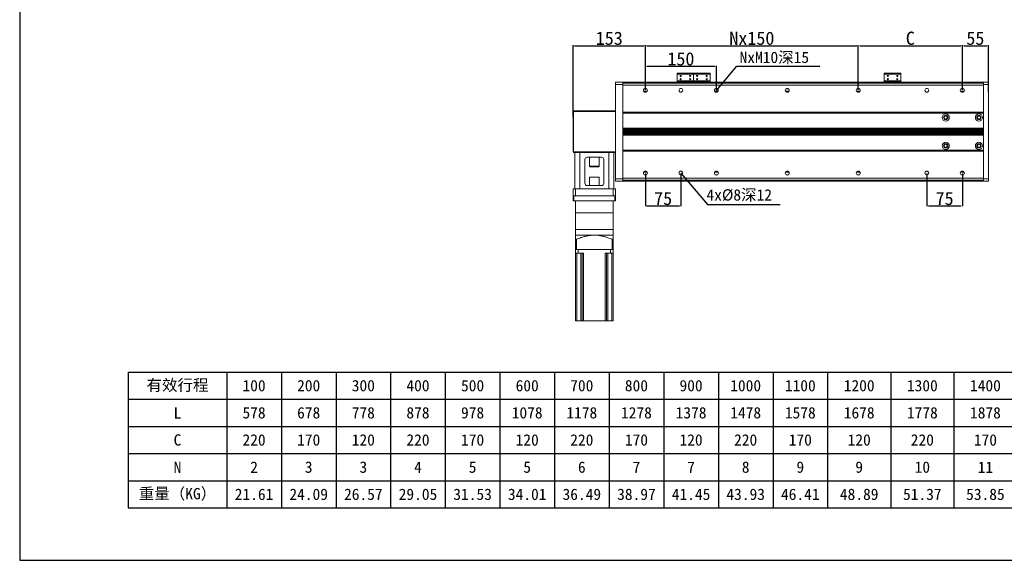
# Model space of a CAD drawing. Header units: millimetres. Extents: x -20285 to -7807, y 12313 to 17573.
# Tile 1 of 37: x -20285 to -18203, y 12313 to 13457. Entities that reach past the tile are written whole.
import ezdxf

# ---------------------------------------------------------------- set-up
doc = ezdxf.new("R2010")
doc.units = ezdxf.units.MM
doc.header["$PDSIZE"] = -1
doc.dimstyles.new('ISO-25', dxfattribs={"dimtxt": 2.5, "dimasz": 2.5, "dimexe": 1.25, "dimexo": 0.625, "dimtad": 1, "dimtxsty": 'Standard', "dimcen": 2.5, "dimadec": 0, "dimazin": 0, "dimtfac": 1, "dimtmove": 0, "dimatfit": 3, "dimfxl": 0, "dimarcsym": 0})

# ---------------------------------------------------------------- blocks, each defined once
blk = doc.blocks.new('*D347')
at = {"color": 0, "lineweight": -2, "transparency": 16777216}
for p, q in [((-19115.2, 13250.5), (-19115.2, 13402.4)), ((-19111.9, 13401.4), (-18965.5, 13401.4)), ((-18962.2, 13308), (-18962.2, 13402.4))]:
    blk.add_line(p, q, dxfattribs=at)
at = {"color": 0, "transparency": 16777216}
for points in [[(-19111.9, 13402), (-19111.9, 13400.9), (-19115.2, 13401.4)], [(-18965.5, 13402), (-18965.5, 13400.9), (-18962.2, 13401.4)]]:
    blk.add_solid(points, dxfattribs=at)
at = {"layer": 'Defpoints', "color": 0, "transparency": 16777216}
for p in [(-18962.2, 13401.4), (-18962.2, 13307), (-19115.2, 13249.5)]:
    blk.add_point(p, dxfattribs=at)
at = {"color": 0, "transparency": 16777216, "insert": (-19038.7, 13417), "char_height": 28, "attachment_point": 5}
blk.add_mtext('153', dxfattribs=at)
blk = doc.blocks.new('*D348')
at = {"color": 0, "lineweight": -2, "transparency": 16777216}
for p, q in [((-18962.2, 13308), (-18962.2, 13358.8)), ((-18958.9, 13357.8), (-18815.5, 13357.8)), ((-18812.2, 13308), (-18812.2, 13358.8))]:
    blk.add_line(p, q, dxfattribs=at)
at = {"color": 0, "transparency": 16777216}
for points in [[(-18958.9, 13358.4), (-18958.9, 13357.3), (-18962.2, 13357.8)], [(-18815.5, 13358.4), (-18815.5, 13357.3), (-18812.2, 13357.8)]]:
    blk.add_solid(points, dxfattribs=at)
at = {"layer": 'Defpoints', "color": 0, "transparency": 16777216}
for p in [(-18812.2, 13357.8), (-18962.2, 13307), (-18812.2, 13307)]:
    blk.add_point(p, dxfattribs=at)
at = {"color": 0, "transparency": 16777216, "insert": (-18887.2, 13373.4), "char_height": 28, "attachment_point": 5}
blk.add_mtext('150', dxfattribs=at)
blk = doc.blocks.new('*D349')
at = {"color": 0, "lineweight": -2, "transparency": 16777216}
for p, q in [((-18962.2, 13308), (-18962.2, 13402.4)), ((-18958.9, 13401.4), (-18515.5, 13401.4)), ((-18512.2, 13308), (-18512.2, 13402.4))]:
    blk.add_line(p, q, dxfattribs=at)
at = {"color": 0, "transparency": 16777216}
for points in [[(-18958.9, 13402), (-18958.9, 13400.9), (-18962.2, 13401.4)], [(-18515.5, 13402), (-18515.5, 13400.9), (-18512.2, 13401.4)]]:
    blk.add_solid(points, dxfattribs=at)
at = {"layer": 'Defpoints', "color": 0, "transparency": 16777216}
for p in [(-18512.2, 13401.4), (-18962.2, 13307), (-18512.2, 13307)]:
    blk.add_point(p, dxfattribs=at)
at = {"color": 0, "transparency": 16777216, "insert": (-18737.2, 13417), "char_height": 28, "attachment_point": 5}
blk.add_mtext('Nx150', dxfattribs=at)
blk = doc.blocks.new('*D350')
at = {"color": 0, "lineweight": -2, "transparency": 16777216}
for p, q in [((-18512.2, 13354.7), (-18512.2, 13402.4)), ((-18508.9, 13401.4), (-18295.5, 13401.4)), ((-18292.2, 13308), (-18292.2, 13402.4))]:
    blk.add_line(p, q, dxfattribs=at)
at = {"color": 0, "transparency": 16777216}
for points in [[(-18508.9, 13402), (-18508.9, 13400.9), (-18512.2, 13401.4)], [(-18295.5, 13402), (-18295.5, 13400.9), (-18292.2, 13401.4)]]:
    blk.add_solid(points, dxfattribs=at)
at = {"layer": 'Defpoints', "color": 0, "transparency": 16777216}
for p in [(-18292.2, 13401.4), (-18512.2, 13353.7), (-18292.2, 13307)]:
    blk.add_point(p, dxfattribs=at)
at = {"color": 0, "transparency": 16777216, "insert": (-18402.2, 13417), "char_height": 28, "attachment_point": 5}
blk.add_mtext('C', dxfattribs=at)
blk = doc.blocks.new('*D351')
at = {"color": 0, "lineweight": -2, "transparency": 16777216}
for p, q in [((-18292.2, 13335.8), (-18292.2, 13402.4)), ((-18288.9, 13401.4), (-18240.5, 13401.4)), ((-18237.2, 13303.8), (-18237.2, 13402.4))]:
    blk.add_line(p, q, dxfattribs=at)
at = {"color": 0, "transparency": 16777216}
for points in [[(-18288.9, 13402), (-18288.9, 13400.9), (-18292.2, 13401.4)], [(-18240.5, 13402), (-18240.5, 13400.9), (-18237.2, 13401.4)]]:
    blk.add_solid(points, dxfattribs=at)
at = {"layer": 'Defpoints', "color": 0, "transparency": 16777216}
for p in [(-18237.2, 13401.4), (-18292.2, 13334.8), (-18237.2, 13302.8)]:
    blk.add_point(p, dxfattribs=at)
at = {"color": 0, "transparency": 16777216, "insert": (-18264.7, 13417), "char_height": 28, "attachment_point": 5}
blk.add_mtext('55', dxfattribs=at)
blk = doc.blocks.new('*D352')
at = {"color": 0, "lineweight": -2, "transparency": 16777216}
for p, q in [((-18962.2, 13131), (-18962.2, 13061.6)), ((-18887.2, 13131), (-18887.2, 13061.6)), ((-18958.9, 13062.6), (-18890.5, 13062.6))]:
    blk.add_line(p, q, dxfattribs=at)
at = {"color": 0, "transparency": 16777216}
for points in [[(-18958.9, 13063.2), (-18958.9, 13062.1), (-18962.2, 13062.6)], [(-18890.5, 13063.2), (-18890.5, 13062.1), (-18887.2, 13062.6)]]:
    blk.add_solid(points, dxfattribs=at)
at = {"layer": 'Defpoints', "color": 0, "transparency": 16777216}
for p in [(-18962.2, 13132), (-18887.2, 13132), (-18887.2, 13062.6)]:
    blk.add_point(p, dxfattribs=at)
at = {"color": 0, "transparency": 16777216, "insert": (-18924.7, 13078.1), "char_height": 28, "attachment_point": 5}
blk.add_mtext('75', dxfattribs=at)
blk = doc.blocks.new('*D353')
at = {"color": 0, "lineweight": -2, "transparency": 16777216}
for p, q in [((-18367.2, 13131), (-18367.2, 13061.6)), ((-18292.2, 13131), (-18292.2, 13061.6)), ((-18363.9, 13062.6), (-18295.5, 13062.6))]:
    blk.add_line(p, q, dxfattribs=at)
at = {"color": 0, "transparency": 16777216}
for points in [[(-18363.9, 13063.2), (-18363.9, 13062.1), (-18367.2, 13062.6)], [(-18295.5, 13063.2), (-18295.5, 13062.1), (-18292.2, 13062.6)]]:
    blk.add_solid(points, dxfattribs=at)
at = {"layer": 'Defpoints', "color": 0, "transparency": 16777216}
for p in [(-18367.2, 13132), (-18292.2, 13132), (-18292.2, 13062.6)]:
    blk.add_point(p, dxfattribs=at)
at = {"color": 0, "transparency": 16777216, "insert": (-18329.7, 13078.1), "char_height": 28, "attachment_point": 5}
blk.add_mtext('75', dxfattribs=at)
blk = doc.blocks.new('A')
for p, q in [((-20055.7, 15851.8), (-17048.9, 15851.8)), ((-20055.7, 15851.8), (-20055.7, 15564.4)), ((-19847.3, 15851.8), (-19847.3, 15564.4)), ((-19731.8, 15851.8), (-19731.8, 15564.4)), ((-19616.3, 15851.8), (-19616.3, 15564.4)), ((-19500.9, 15851.8), (-19500.9, 15564.4)), ((-19385.4, 15851.8), (-19385.4, 15564.4)), ((-19269.9, 15851.8), (-19269.9, 15564.4)), ((-19154.4, 15851.8), (-19154.4, 15564.4)), ((-19039, 15851.8), (-19039, 15564.4)), ((-18923.5, 15851.8), (-18923.5, 15564.4)), ((-18808, 15851.8), (-18808, 15564.4)), ((-18692.5, 15851.8), (-18692.5, 15564.4)), ((-18577, 15851.8), (-18577, 15564.4)), ((-18443.6, 15851.8), (-18443.6, 15564.4)), ((-18310.1, 15851.8), (-18310.1, 15564.4)), ((-20055.7, 15794.3), (-17048.9, 15794.3)), ((-20055.7, 15736.8), (-17048.9, 15736.8)), ((-20055.7, 15679.3), (-17048.9, 15679.3)), ((-20055.7, 15621.8), (-17048.9, 15621.8)), ((-20055.7, 15564.4), (-17048.9, 15564.4))]:
    blk.add_line(p, q)
at = {"char_height": 23.989, "attachment_point": 5}
for s, insert, width in [('{\\f宋体|b0|i0|c134;有效行程', (-19951.5, 15823), 182.934), ('{\\f宋体|b0|i0|c134;100', (-19789.6, 15823), 89.977), ('{\\f宋体|b0|i0|c134;200', (-19674.1, 15823), 89.977), ('{\\f宋体|b0|i0|c134;300', (-19558.6, 15823), 89.977), ('{\\f宋体|b0|i0|c134;400', (-19443.1, 15823), 89.977), ('{\\f宋体|b0|i0|c134;500', (-19327.6, 15823), 89.977), ('{\\f宋体|b0|i0|c134;600', (-19212.2, 15823), 89.977), ('{\\f宋体|b0|i0|c134;700', (-19096.7, 15823), 89.977), ('{\\f宋体|b0|i0|c134;800', (-18981.2, 15823), 89.977), ('{\\f宋体|b0|i0|c134;900', (-18865.7, 15823), 89.977), ('{\\f宋体|b0|i0|c134;1000', (-18750.3, 15823), 89.977), ('{\\f宋体|b0|i0|c134;1100', (-18634.8, 15823), 89.977), ('{\\f宋体|b0|i0|c134;1200', (-18510.3, 15823), 107.969), ('{\\f宋体|b0|i0|c134;1300', (-18376.8, 15823), 107.969), ('{\\f宋体|b0|i0|c134;1400', (-18243.4, 15823), 107.969), ('{\\f宋体|b0|i0|c134;L', (-19951.5, 15765.6), 182.934), ('{\\fSimSun|b0|i0|c134|p2;578}', (-19789.6, 15765.6), 89.977), ('{\\fSimSun|b0|i0|c134|p2;678}', (-19674.1, 15765.6), 89.977), ('{\\fSimSun|b0|i0|c134|p2;778}', (-19558.6, 15765.6), 89.977), ('{\\fSimSun|b0|i0|c134|p2;878}', (-19443.1, 15765.6), 89.977), ('{\\fSimSun|b0|i0|c134|p2;978}', (-19327.6, 15765.6), 89.977), ('{\\fSimSun|b0|i0|c134|p2;1078}', (-19212.2, 15765.6), 89.977), ('{\\fSimSun|b0|i0|c134|p2;1178}', (-19096.7, 15765.6), 89.977), ('{\\fSimSun|b0|i0|c134|p2;1278}', (-18981.2, 15765.6), 89.977), ('{\\fSimSun|b0|i0|c134|p2;1378}', (-18865.7, 15765.6), 89.977), ('{\\fSimSun|b0|i0|c134|p2;1478}', (-18750.3, 15765.6), 89.977), ('{\\fSimSun|b0|i0|c134|p2;1578}', (-18634.8, 15765.6), 89.977), ('{\\fSimSun|b0|i0|c134|p2;1678}', (-18510.3, 15765.6), 107.969), ('{\\fSimSun|b0|i0|c134|p2;1778}', (-18376.8, 15765.6), 107.969), ('{\\fSimSun|b0|i0|c134|p2;1878}', (-18243.4, 15765.6), 107.969), ('{\\f宋体|b0|i0|c134;C', (-19951.5, 15708.1), 182.934), ('{\\f宋体|b0|i0|c134;220', (-19789.6, 15708.1), 89.977), ('{\\f宋体|b0|i0|c134;170', (-19674.1, 15708.1), 89.977), ('{\\f宋体|b0|i0|c134;120', (-19558.6, 15708.1), 89.977), ('{\\f宋体|b0|i0|c134;220', (-19443.1, 15708.1), 89.977), ('{\\f宋体|b0|i0|c134;170', (-19327.6, 15708.1), 89.977), ('{\\f宋体|b0|i0|c134;120', (-19212.2, 15708.1), 89.977), ('{\\f宋体|b0|i0|c134;220', (-19096.7, 15708.1), 89.977), ('{\\f宋体|b0|i0|c134;170', (-18981.2, 15708.1), 89.977), ('{\\f宋体|b0|i0|c134;120', (-18865.7, 15708.1), 89.977), ('{\\f宋体|b0|i0|c134;220', (-18750.3, 15708.1), 89.977), ('{\\f宋体|b0|i0|c134;170', (-18634.8, 15708.1), 89.977), ('{\\f宋体|b0|i0|c134;120', (-18510.3, 15708.1), 107.969), ('{\\f宋体|b0|i0|c134;220', (-18376.8, 15708.1), 107.969), ('{\\f宋体|b0|i0|c134;170', (-18243.4, 15708.1), 107.969), ('{\\f宋体|b0|i0|c134;N', (-19951.5, 15650.6), 182.934), ('{\\f宋体|b0|i0|c134;2', (-19789.6, 15650.6), 89.977), ('{\\f宋体|b0|i0|c134;3', (-19674.1, 15650.6), 89.977), ('{\\f宋体|b0|i0|c134;3', (-19558.6, 15650.6), 89.977), ('{\\f宋体|b0|i0|c134;4', (-19443.1, 15650.6), 89.977), ('{\\f宋体|b0|i0|c134;5', (-19327.6, 15650.6), 89.977), ('{\\f宋体|b0|i0|c134;5', (-19212.2, 15650.6), 89.977), ('{\\f宋体|b0|i0|c134;6', (-19096.7, 15650.6), 89.977), ('{\\f宋体|b0|i0|c134;7', (-18981.2, 15650.6), 89.977), ('{\\f宋体|b0|i0|c134;7', (-18865.7, 15650.6), 89.977), ('{\\f宋体|b0|i0|c134;8', (-18750.3, 15650.6), 89.977), ('{\\f宋体|b0|i0|c134;9', (-18634.8, 15650.6), 89.977), ('{\\f宋体|b0|i0|c134;9', (-18510.3, 15650.6), 107.969), ('{\\f宋体|b0|i0|c134;10', (-18376.8, 15650.6), 107.969), ('{\\f宋体|b0|i0|c134;11', (-18243.4, 15650.6), 107.969), ('{\\f宋体|b0|i0|c134;重量（KG）', (-19951.5, 15593.1), 182.934), ('{\\f宋体|b0|i0|c134;21.61', (-19789.6, 15593.1), 89.977), ('{\\f宋体|b0|i0|c134;24.09', (-19674.1, 15593.1), 89.977), ('{\\f宋体|b0|i0|c134;26.57', (-19558.6, 15593.1), 89.977), ('{\\f宋体|b0|i0|c134;29.05', (-19443.1, 15593.1), 89.977), ('{\\f宋体|b0|i0|c134;31.53', (-19327.6, 15593.1), 89.977), ('{\\f宋体|b0|i0|c134;34.01', (-19212.2, 15593.1), 89.977), ('{\\f宋体|b0|i0|c134;36.49', (-19096.7, 15593.1), 89.977), ('{\\f宋体|b0|i0|c134;38.97', (-18981.2, 15593.1), 89.977), ('{\\f宋体|b0|i0|c134;41.45', (-18865.7, 15593.1), 89.977), ('{\\f宋体|b0|i0|c134;43.93', (-18750.3, 15593.1), 89.977), ('{\\f宋体|b0|i0|c134;46.41', (-18634.8, 15593.1), 89.977), ('{\\f宋体|b0|i0|c134;48.89', (-18510.3, 15593.1), 107.969), ('{\\f宋体|b0|i0|c134;51.37', (-18376.8, 15593.1), 107.969), ('{\\f宋体|b0|i0|c134;53.85', (-18243.4, 15593.1), 107.969)]:
    blk.add_mtext(s, dxfattribs=dict(at, insert=insert, width=width))
blk = doc.blocks.new('F')
at = {"insert": (-18735.6, 13212.6), "char_height": 23.991, "attachment_point": 1}
blk.add_mtext_dynamic_manual_height_columns('NxM10{\\fSimSun|b0|i0|c134|p2;深15}', width=394.195, gutter_width=120, heights=[0], dxfattribs=at)
blk.add_leader([(-18784.7, 13130.8), (-18741.1, 13181.6), (-18566, 13181.6)], dimstyle='ISO-25', override={"dimtxt": 28, "dimasz": 3.302, "dimexe": 1, "dimexo": 1, "dimgap": 1.524, "dimtad": 0, "dimtih": 1, "dimtoh": 1, "dimzin": 0, "dimadec": 2, "dimtzin": 0})
blk = doc.blocks.new('FF')
at = {"insert": (-18805.6, 12921.6), "char_height": 23.991, "attachment_point": 1}
blk.add_mtext_dynamic_manual_height_columns('4x%%C8{\\fSimSun|b0|i0|c134|p2;深12}', width=328.496, gutter_width=100, heights=[0], dxfattribs=at)
blk.add_leader([(-18859.7, 12955.8), (-18803.2, 12889.4), (-18649.5, 12889.4)], dimstyle='ISO-25', override={"dimtxt": 28, "dimasz": 3.302, "dimexe": 1, "dimexo": 1, "dimgap": 1.524, "dimtad": 0, "dimtih": 1, "dimtoh": 1, "dimzin": 0, "dimadec": 2, "dimtzin": 0})

msp = doc.modelspace()

# ---------------------------------------------------------------- linework, layer by layer
at = {"color": 7, "linetype": 'Continuous', "lineweight": 15}
for p, q in [((-18860.229, 13343.679), (-18895.229, 13343.679)), ((-18895.229, 13343.679), (-18895.229, 13341.443)), ((-18893.229, 13343.679), (-18895.229, 13343.679)), ((-18893.229, 13343.679), (-18862.229, 13343.679)), ((-18860.229, 13343.679), (-18862.229, 13343.679)), ((-18860.229, 13341.443), (-18860.229, 13343.679)), ((-18825.229, 13343.679), (-18860.229, 13343.679)), ((-18858.229, 13343.679), (-18860.229, 13343.679)), ((-18858.229, 13343.679), (-18827.229, 13343.679)), ((-18825.229, 13343.679), (-18827.229, 13343.679)), ((-18825.229, 13341.443), (-18825.229, 13343.679)), ((-18422.229, 13343.679), (-18457.229, 13343.679)), ((-18457.229, 13343.679), (-18457.229, 13341.443)), ((-18455.229, 13343.679), (-18457.229, 13343.679)), ((-18455.229, 13343.679), (-18424.229, 13343.679)), ((-18422.229, 13343.679), (-18424.229, 13343.679)), ((-18422.229, 13341.443), (-18422.229, 13343.679)), ((-19025.229, 13324.541), (-19010.229, 13324.541)), ((-19025.229, 13319.541), (-19025.229, 13324.541)), ((-19010.229, 13324.541), (-18247.229, 13324.541)), ((-19010.229, 13324.541), (-19010.229, 13319.541)), ((-19010.229, 13322.541), (-18247.229, 13322.541)), ((-18860.229, 13341.443), (-18895.229, 13341.443)), ((-18895.229, 13326.778), (-18895.229, 13341.443)), ((-18895.229, 13326.778), (-18895.229, 13326.041)), ((-18895.229, 13326.778), (-18860.229, 13326.778)), ((-18895.229, 13326.041), (-18891.329, 13326.041)), ((-18895.229, 13326.041), (-18893.229, 13326.041)), ((-18895.229, 13324.541), (-18895.229, 13326.041)), ((-18862.229, 13326.041), (-18893.229, 13326.041)), ((-18893.229, 13326.041), (-18893.229, 13324.541)), ((-18891.329, 13326.041), (-18889.729, 13326.041)), ((-18887.729, 13326.041), (-18886.129, 13326.041)), ((-18886.129, 13326.041), (-18869.329, 13326.041)), ((-18869.329, 13326.041), (-18867.729, 13326.041)), ((-18865.729, 13326.041), (-18864.129, 13326.041)), ((-18864.129, 13326.041), (-18856.329, 13326.041)), ((-18862.229, 13326.041), (-18860.229, 13326.041)), ((-18862.229, 13324.541), (-18862.229, 13326.041)), ((-18860.229, 13341.443), (-18860.229, 13326.778)), ((-18825.229, 13341.443), (-18860.229, 13341.443)), ((-18860.229, 13326.041), (-18860.229, 13326.778)), ((-18860.229, 13326.778), (-18825.229, 13326.778)), ((-18860.229, 13326.041), (-18860.229, 13324.541)), ((-18860.229, 13326.041), (-18858.229, 13326.041)), ((-18858.229, 13326.041), (-18858.229, 13324.541)), ((-18827.229, 13326.041), (-18858.229, 13326.041)), ((-18856.329, 13326.041), (-18854.729, 13326.041)), ((-18852.729, 13326.041), (-18851.129, 13326.041)), ((-18851.129, 13326.041), (-18834.329, 13326.041)), ((-18834.329, 13326.041), (-18832.729, 13326.041)), ((-18830.729, 13326.041), (-18829.129, 13326.041)), ((-18829.129, 13326.041), (-18825.229, 13326.041)), ((-18827.229, 13326.041), (-18825.229, 13326.041)), ((-18827.229, 13324.541), (-18827.229, 13326.041)), ((-18825.229, 13341.443), (-18825.229, 13326.778)), ((-18825.229, 13326.041), (-18825.229, 13326.778)), ((-18825.229, 13326.041), (-18825.229, 13324.541)), ((-18422.229, 13341.443), (-18457.229, 13341.443)), ((-18457.229, 13326.778), (-18457.229, 13341.443)), ((-18457.229, 13326.778), (-18457.229, 13326.041)), ((-18457.229, 13326.778), (-18422.229, 13326.778)), ((-18457.229, 13324.541), (-18457.229, 13326.041)), ((-18457.229, 13326.041), (-18455.229, 13326.041)), ((-18457.229, 13326.041), (-18453.329, 13326.041)), ((-18455.229, 13326.041), (-18455.229, 13324.541)), ((-18424.229, 13326.041), (-18455.229, 13326.041)), ((-18453.329, 13326.041), (-18451.729, 13326.041)), ((-18449.729, 13326.041), (-18448.129, 13326.041)), ((-18448.129, 13326.041), (-18431.329, 13326.041)), ((-18431.329, 13326.041), (-18429.729, 13326.041)), ((-18427.729, 13326.041), (-18426.129, 13326.041)), ((-18426.129, 13326.041), (-18422.229, 13326.041)), ((-18424.229, 13326.041), (-18422.229, 13326.041)), ((-18424.229, 13324.541), (-18424.229, 13326.041)), ((-18422.229, 13341.443), (-18422.229, 13326.778)), ((-18422.229, 13326.041), (-18422.229, 13326.778)), ((-18422.229, 13326.041), (-18422.229, 13324.541)), ((-18247.229, 13324.541), (-18237.229, 13324.541)), ((-18247.229, 13319.541), (-18247.229, 13324.541)), ((-18237.229, 13324.541), (-18237.229, 13319.541)), ((-19010.229, 13319.541), (-19025.229, 13319.541)), ((-19025.229, 13119.541), (-19025.229, 13319.541)), ((-19010.229, 13322.248), (-18247.229, 13322.248)), ((-19010.229, 13321.895), (-18247.229, 13321.895)), ((-19010.229, 13318.041), (-19010.229, 13319.541)), ((-19010.229, 13318.188), (-18247.229, 13318.188)), ((-19010.229, 13318.041), (-18247.229, 13318.041)), ((-19010.229, 13318.041), (-19010.229, 13317.773)), ((-18247.229, 13317.773), (-19010.229, 13317.773)), ((-19010.229, 13260.682), (-19010.229, 13317.773)), ((-18237.229, 13319.541), (-18247.229, 13319.541)), ((-18247.229, 13319.541), (-18247.229, 13318.016)), ((-18247.229, 13318.016), (-18247.229, 13317.773)), ((-18247.229, 13260.682), (-18247.229, 13317.773)), ((-18237.229, 13319.541), (-18237.229, 13119.541)), ((-19114.229, 13263.541), (-19115.229, 13262.541)), ((-19115.229, 13176.541), (-19115.229, 13262.541)), ((-19114.229, 13262.541), (-19115.229, 13262.541)), ((-19114.229, 13262.541), (-19114.229, 13263.541)), ((-19114.229, 13263.541), (-19025.229, 13263.541)), ((-19114.229, 13262.541), (-19114.229, 13176.541)), ((-19025.229, 13262.541), (-19114.229, 13262.541)), ((-19010.229, 13260.682), (-18247.229, 13260.682)), ((-19010.229, 13260.682), (-19010.229, 13260.478)), ((-19010.229, 13260.478), (-18247.229, 13260.478)), ((-19010.229, 13260.478), (-19010.229, 13260.273)), ((-19010.229, 13178.809), (-19010.229, 13260.273)), ((-18247.229, 13260.682), (-18247.229, 13260.478)), ((-18247.229, 13260.478), (-18247.229, 13260.421)), ((-18247.229, 13260.421), (-18247.229, 13178.662)), ((-19010.229, 13258.541), (-18247.229, 13258.541)), ((-19010.229, 13227.041), (-18247.229, 13227.041)), ((-19010.229, 13226.824), (-18247.229, 13226.824)), ((-19010.229, 13226.258), (-18247.229, 13226.258)), ((-19010.229, 13226.041), (-18247.229, 13226.041)), ((-19010.229, 13225.824), (-18247.229, 13225.824)), ((-19010.229, 13225.258), (-18247.229, 13225.258)), ((-19010.229, 13225.041), (-18247.229, 13225.041)), ((-19010.229, 13224.824), (-18247.229, 13224.824)), ((-19010.229, 13224.258), (-18247.229, 13224.258)), ((-19010.229, 13224.041), (-18247.229, 13224.041)), ((-19010.229, 13223.824), (-18247.229, 13223.824)), ((-19010.229, 13223.258), (-18247.229, 13223.258)), ((-19010.229, 13223.041), (-18247.229, 13223.041)), ((-19010.229, 13222.824), (-18247.229, 13222.824)), ((-19010.229, 13222.258), (-18247.229, 13222.258)), ((-19010.229, 13222.041), (-18247.229, 13222.041)), ((-19010.229, 13221.824), (-18247.229, 13221.824)), ((-19010.229, 13221.258), (-18247.229, 13221.258)), ((-19010.229, 13221.041), (-18247.229, 13221.041)), ((-19010.229, 13220.824), (-18247.229, 13220.824)), ((-19010.229, 13220.258), (-18247.229, 13220.258)), ((-19010.229, 13220.041), (-18247.229, 13220.041)), ((-19010.229, 13219.824), (-18247.229, 13219.824)), ((-19010.229, 13219.258), (-18247.229, 13219.258)), ((-19010.229, 13219.041), (-18247.229, 13219.041)), ((-19010.229, 13218.824), (-18247.229, 13218.824)), ((-19010.229, 13218.258), (-18247.229, 13218.258)), ((-19010.229, 13218.041), (-18247.229, 13218.041)), ((-19010.229, 13217.824), (-18247.229, 13217.824)), ((-19010.229, 13217.258), (-18247.229, 13217.258)), ((-19010.229, 13217.041), (-18247.229, 13217.041)), ((-19010.229, 13216.824), (-18247.229, 13216.824)), ((-19010.229, 13216.258), (-18247.229, 13216.258)), ((-19010.229, 13216.041), (-18247.229, 13216.041)), ((-19010.229, 13215.824), (-18247.229, 13215.824)), ((-19010.229, 13215.258), (-18247.229, 13215.258)), ((-19010.229, 13215.041), (-18247.229, 13215.041)), ((-19010.229, 13214.824), (-18247.229, 13214.824)), ((-19010.229, 13214.258), (-18247.229, 13214.258)), ((-19010.229, 13214.041), (-18247.229, 13214.041)), ((-19010.229, 13213.824), (-18247.229, 13213.824)), ((-19010.229, 13213.258), (-18247.229, 13213.258)), ((-19010.229, 13213.041), (-18247.229, 13213.041)), ((-19010.229, 13212.824), (-18247.229, 13212.824)), ((-19010.229, 13212.258), (-18247.229, 13212.258)), ((-19010.229, 13212.041), (-18247.229, 13212.041)), ((-19010.229, 13180.541), (-18247.229, 13180.541)), ((-19010.229, 13178.809), (-19010.229, 13178.605)), ((-19010.229, 13178.605), (-18247.229, 13178.605)), ((-19010.229, 13178.605), (-19010.229, 13178.4)), ((-18247.229, 13178.4), (-19010.229, 13178.4)), ((-19010.229, 13121.309), (-19010.229, 13178.4)), ((-18247.229, 13178.662), (-18247.229, 13178.605)), ((-18247.229, 13178.605), (-18247.229, 13178.4)), ((-18247.229, 13121.309), (-18247.229, 13178.4)), ((-19115.229, 13176.541), (-19114.229, 13176.541)), ((-19115.229, 13176.541), (-19114.229, 13175.541)), ((-19114.229, 13175.541), (-19114.229, 13176.541)), ((-19114.229, 13176.541), (-19025.229, 13176.541)), ((-19105.588, 13175.541), (-19114.229, 13175.541)), ((-19111.229, 13098.541), (-19111.229, 13175.541)), ((-19105.588, 13175.541), (-19101.229, 13175.541)), ((-19101.229, 13175.541), (-19101.229, 13098.541)), ((-19039.229, 13175.541), (-19101.229, 13175.541)), ((-19090.229, 13160.541), (-19090.229, 13110.541)), ((-19055.229, 13165.541), (-19085.229, 13165.541)), ((-19080.229, 13165.541), (-19080.229, 13146.441)), ((-19060.229, 13146.441), (-19060.229, 13165.541)), ((-19050.229, 13110.541), (-19050.229, 13160.541)), ((-19039.229, 13098.541), (-19039.229, 13175.541)), ((-19039.229, 13175.541), (-19034.87, 13175.541)), ((-19025.229, 13175.541), (-19034.87, 13175.541)), ((-19029.229, 13175.541), (-19029.229, 13098.541)), ((-19080.229, 13146.441), (-19079.229, 13145.441)), ((-19080.229, 13146.441), (-19060.23, 13146.441)), ((-19061.233, 13145.441), (-19079.229, 13145.441)), ((-19080.229, 13123.541), (-19080.229, 13105.541)), ((-19080.229, 13123.541), (-19060.229, 13123.541)), ((-19060.229, 13105.541), (-19060.229, 13123.541)), ((-19025.229, 13119.541), (-19010.229, 13119.541)), ((-19025.229, 13114.541), (-19025.229, 13119.541)), ((-19010.229, 13114.541), (-19025.229, 13114.541)), ((-19010.229, 13121.309), (-18247.229, 13121.309)), ((-19010.229, 13121.309), (-19010.229, 13121.041)), ((-19010.229, 13121.041), (-18247.229, 13121.041)), ((-19010.229, 13119.541), (-19010.229, 13121.041)), ((-19010.229, 13120.895), (-18247.229, 13120.895)), ((-19010.229, 13119.541), (-19010.229, 13114.541)), ((-19010.229, 13117.188), (-18247.229, 13117.188)), ((-19010.229, 13116.834), (-18247.229, 13116.834)), ((-19010.229, 13116.541), (-18247.229, 13116.541)), ((-19010.229, 13114.541), (-18247.229, 13114.541)), ((-18247.229, 13121.309), (-18247.229, 13121.066)), ((-18247.229, 13121.066), (-18247.229, 13119.541)), ((-18247.229, 13119.541), (-18237.229, 13119.541)), ((-18247.229, 13114.541), (-18247.229, 13119.541)), ((-18237.229, 13114.541), (-18247.229, 13114.541)), ((-18237.229, 13119.541), (-18237.229, 13114.541)), ((-19115.229, 13083.541), (-19115.229, 13098.541)), ((-19115.229, 13098.541), (-19110.229, 13098.541)), ((-19110.229, 13098.541), (-19110.229, 13083.541)), ((-19030.229, 13098.541), (-19110.229, 13098.541)), ((-19039.229, 13098.541), (-19101.229, 13098.541)), ((-19085.229, 13105.541), (-19055.229, 13105.541)), ((-19030.229, 13083.541), (-19030.229, 13098.541)), ((-19030.229, 13098.541), (-19025.229, 13098.541)), ((-19025.229, 13098.541), (-19025.229, 13083.541)), ((-19115.229, 13073.541), (-19115.229, 13083.541)), ((-19115.229, 13083.541), (-19113.229, 13083.541)), ((-19113.229, 13073.541), (-19115.229, 13073.541)), ((-19113.229, 13083.541), (-19113.229, 13073.541)), ((-19113.229, 13083.541), (-19027.229, 13083.541)), ((-19113.229, 13073.541), (-19027.229, 13073.541)), ((-19030.229, 13083.541), (-19110.229, 13083.541)), ((-19110.229, 13073.541), (-19110.229, 13047.541)), ((-19030.229, 13047.541), (-19030.229, 13073.541)), ((-19027.229, 13073.541), (-19027.229, 13083.541)), ((-19027.229, 13083.541), (-19025.229, 13083.541)), ((-19025.229, 13073.541), (-19027.229, 13073.541)), ((-19025.229, 13083.541), (-19025.229, 13073.541)), ((-19110.229, 13047.541), (-19110.229, 13012.541)), ((-19030.229, 13012.541), (-19030.229, 13047.541)), ((-19110.229, 13012.541), (-19110.229, 13000.541)), ((-19030.229, 13000.541), (-19030.229, 13012.541)), ((-19070.229, 13000.541), (-19110.229, 13000.541)), ((-19110.229, 12970.541), (-19110.229, 12991.781)), ((-19110.229, 12991.781), (-19108.229, 12991.781)), ((-19108.229, 12970.541), (-19108.229, 12991.781)), ((-19030.229, 13000.541), (-19070.229, 13000.541)), ((-19032.229, 12970.541), (-19032.229, 12991.781)), ((-19032.229, 12991.781), (-19030.229, 12991.781)), ((-19030.229, 12970.541), (-19030.229, 12991.781)), ((-19108.229, 12970.541), (-19110.229, 12970.541)), ((-19110.229, 12970.541), (-19110.229, 12962.541)), ((-19032.229, 12970.541), (-19108.229, 12970.541)), ((-19104.229, 12970.541), (-19104.229, 12962.541)), ((-19104.229, 12970.541), (-19036.229, 12970.541)), ((-19036.229, 12970.541), (-19036.229, 12962.541)), ((-19030.229, 12970.541), (-19032.229, 12970.541)), ((-19030.229, 12970.541), (-19030.229, 12962.541)), ((-19110.229, 12962.541), (-19104.229, 12962.541)), ((-19110.229, 12819.541), (-19110.229, 12962.541)), ((-19107.229, 12819.541), (-19107.229, 12962.541)), ((-19104.229, 12962.541), (-19093.049, 12962.541)), ((-19099.049, 12819.541), (-19099.049, 12962.541)), ((-19096.049, 12819.541), (-19096.049, 12962.541)), ((-19093.049, 12819.541), (-19093.049, 12962.541)), ((-19047.409, 12962.541), (-19036.229, 12962.541)), ((-19047.409, 12819.541), (-19047.409, 12962.541)), ((-19044.409, 12819.541), (-19044.409, 12962.541)), ((-19041.409, 12819.541), (-19041.409, 12962.541)), ((-19036.229, 12962.541), (-19030.229, 12962.541)), ((-19033.229, 12819.541), (-19033.229, 12962.541)), ((-19030.229, 12819.541), (-19030.229, 12962.541)), ((-19107.229, 12819.541), (-19110.229, 12819.541)), ((-19099.049, 12819.541), (-19107.229, 12819.541)), ((-19096.049, 12819.541), (-19099.049, 12819.541)), ((-19093.049, 12819.541), (-19096.049, 12819.541)), ((-19047.409, 12819.541), (-19093.049, 12819.541)), ((-19044.409, 12819.541), (-19047.409, 12819.541)), ((-19041.409, 12819.541), (-19044.409, 12819.541)), ((-19033.229, 12819.541), (-19041.409, 12819.541)), ((-19030.229, 12819.541), (-19033.229, 12819.541))]:
    msp.add_line(p, q, dxfattribs=at)
at = {"color": 8, "linetype": 'Continuous', "lineweight": 15}
for p, q in [((-18966.062, 13305.206), (-18958.396, 13305.206)), ((-18965.798, 13304.734), (-18958.66, 13304.734)), ((-18964.64, 13310.541), (-18959.818, 13310.541)), ((-18962.924, 13302.849), (-18961.534, 13302.849)), ((-18816.062, 13305.206), (-18808.396, 13305.206)), ((-18815.798, 13304.734), (-18808.66, 13304.734)), ((-18814.64, 13310.541), (-18809.818, 13310.541)), ((-18812.924, 13302.849), (-18811.534, 13302.849)), ((-18666.062, 13305.206), (-18658.396, 13305.206)), ((-18665.798, 13304.734), (-18658.66, 13304.734)), ((-18664.64, 13310.541), (-18659.818, 13310.541)), ((-18662.924, 13302.849), (-18661.534, 13302.849)), ((-18516.062, 13305.206), (-18508.396, 13305.206)), ((-18515.798, 13304.734), (-18508.66, 13304.734)), ((-18514.64, 13310.541), (-18509.818, 13310.541)), ((-18512.924, 13302.849), (-18511.534, 13302.849)), ((-18296.062, 13305.206), (-18288.396, 13305.206)), ((-18295.798, 13304.734), (-18288.66, 13304.734)), ((-18294.64, 13310.541), (-18289.818, 13310.541)), ((-18292.924, 13302.849), (-18291.534, 13302.849)), ((-18962.924, 13136.234), (-18961.534, 13136.234)), ((-18812.924, 13136.234), (-18811.534, 13136.234)), ((-18662.924, 13136.234), (-18661.534, 13136.234)), ((-18512.924, 13136.234), (-18511.534, 13136.234)), ((-18292.924, 13136.234), (-18291.534, 13136.234)), ((-18966.062, 13133.877), (-18958.396, 13133.877)), ((-18965.798, 13134.349), (-18958.66, 13134.349)), ((-18964.64, 13128.541), (-18959.818, 13128.541)), ((-18816.062, 13133.877), (-18808.396, 13133.877)), ((-18815.798, 13134.349), (-18808.66, 13134.349)), ((-18814.64, 13128.541), (-18809.818, 13128.541)), ((-18666.062, 13133.877), (-18658.396, 13133.877)), ((-18665.798, 13134.349), (-18658.66, 13134.349)), ((-18664.64, 13128.541), (-18659.818, 13128.541)), ((-18516.062, 13133.877), (-18508.396, 13133.877)), ((-18515.798, 13134.349), (-18508.66, 13134.349)), ((-18514.64, 13128.541), (-18509.818, 13128.541)), ((-18296.062, 13133.877), (-18288.396, 13133.877)), ((-18295.798, 13134.349), (-18288.66, 13134.349)), ((-18294.64, 13128.541), (-18289.818, 13128.541)), ((-19110.229, 13047.541), (-19030.229, 13047.541)), ((-19110.229, 13012.541), (-19030.229, 13012.541))]:
    msp.add_line(p, q, dxfattribs=at)
msp.add_lwpolyline([(-20285.094, 12312.549), (-16911.251, 12312.549), (-16911.251, 14431.88), (-20285.094, 14431.88)], close=True)
at = {"color": 7, "linetype": 'Continuous', "lineweight": 15}
for centre, radius in [((-18887.729, 13337.441), 1.25), ((-18887.729, 13330.741), 1.25), ((-18867.729, 13337.441), 1.25), ((-18867.729, 13330.741), 1.25), ((-18852.729, 13337.441), 1.25), ((-18852.729, 13330.741), 1.25), ((-18832.729, 13337.441), 1.25), ((-18832.729, 13330.741), 1.25), ((-18449.729, 13337.441), 1.25), ((-18449.729, 13330.741), 1.25), ((-18429.729, 13337.441), 1.25), ((-18429.729, 13330.741), 1.25), ((-18962.229, 13307.041), 4.25), ((-18887.229, 13307.041), 4), ((-18812.229, 13307.041), 4.25), ((-18662.229, 13307.041), 4.25), ((-18512.229, 13307.041), 4.25), ((-18367.229, 13307.041), 4), ((-18292.229, 13307.041), 4.25), ((-18327.229, 13249.541), 7.5), ((-18327.229, 13249.541), 4.5), ((-18327.229, 13249.541), 3.4), ((-18257.229, 13249.541), 7.5), ((-18257.229, 13249.541), 4.5), ((-18257.229, 13249.541), 3.4), ((-18327.229, 13189.541), 7.5), ((-18327.229, 13189.541), 4.5), ((-18327.229, 13189.541), 3.4), ((-18257.229, 13189.541), 7.5), ((-18257.229, 13189.541), 4.5), ((-18257.229, 13189.541), 3.4), ((-18962.229, 13132.041), 4.25), ((-18887.229, 13132.041), 4), ((-18812.229, 13132.041), 4.25), ((-18662.229, 13132.041), 4.25), ((-18512.229, 13132.041), 4.25), ((-18367.229, 13132.041), 4), ((-18292.229, 13132.041), 4.25)]:
    msp.add_circle(centre, radius, dxfattribs=at)
for centre, start, end in [((-19085.229, 13160.541), 90, 180), ((-19055.229, 13160.541), 0, 90), ((-19085.229, 13110.541), 180, 270), ((-19055.229, 13110.541), 270, 0)]:
    msp.add_arc(centre, 5, start, end, dxfattribs=at)
for points, knots in [([(-19060.23, 13146.441), (-19060.545, 13146.126), (-19060.879, 13145.792), (-19061.214, 13145.459), (-19061.233, 13145.441)], [0, 0, 0, 0, 0.94537967, 1, 1, 1, 1]), ([(-19110.229, 13000.541), (-19110.229, 13000.532), (-19110.229, 13000.497), (-19110.229, 13000.032), (-19110.229, 12998.911), (-19110.229, 12997.289), (-19110.229, 12994.975), (-19110.229, 12992.976), (-19110.229, 12991.781)], [0, 0, 0, 0, 0.0657486, 0.23360951, 0.40152498, 0.57330513, 0.74513409, 1, 1, 1, 1]), ([(-19108.229, 12991.781), (-19105.064, 12992.995), (-19099.663, 12995.064), (-19091.841, 12997.464), (-19084.801, 12999.151), (-19077.582, 13000.307), (-19072.68, 13000.463), (-19070.229, 13000.541)], [0, 0, 0, 0, 0.25918116, 0.44222894, 0.62520941, 0.81263952, 1, 1, 1, 1]), ([(-19070.229, 13000.541), (-19069.369, 13000.532), (-19066.315, 13000.497), (-19061.075, 13000.032), (-19054.527, 12998.911), (-19048.033, 12997.289), (-19040.553, 12994.975), (-19035.342, 12992.976), (-19032.229, 12991.781)], [0, 0, 0, 0, 0.065746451, 0.233608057, 0.401524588, 0.573303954, 0.745133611, 1, 1, 1, 1]), ([(-19030.229, 12991.781), (-19030.229, 12992.976), (-19030.229, 12994.958), (-19030.229, 12997.249), (-19030.229, 12998.872), (-19030.229, 13000.017), (-19030.229, 13000.496), (-19030.229, 13000.532), (-19030.229, 13000.541)], [0, 0, 0, 0, 0.25486661, 0.42315738, 0.591404, 0.76285744, 0.93425121, 1, 1, 1, 1])]:
    msp.add_open_spline(points, degree=3, knots=knots, dxfattribs=at)

# ---------------------------------------------------------------- block references
for name, p in [('F', (-27.54, 176.212)), ('FF', (-27.54, 176.212)), ('A', (0, -3141.015))]:
    msp.add_blockref(name, p)

# ---------------------------------------------------------------- dimensions: what is measured, and where the dimension line sits
for base, p1, p2, picture, middle in [((-18962.229, 13401.43), (-19115.229, 13249.48), (-18962.229, 13307.041), '*D347', (-19038.729, 13416.954)), ((-18237.229, 13401.43), (-18292.229, 13334.827), (-18237.229, 13302.798), '*D351', (-18264.729, 13416.954)), ((-18812.229, 13357.85), (-18962.229, 13307.041), (-18812.229, 13307.041), '*D348', (-18887.229, 13373.374)), ((-18887.229, 13062.615), (-18962.229, 13132.041), (-18887.229, 13132.041), '*D352', (-18924.729, 13078.139)), ((-18292.229, 13062.615), (-18367.229, 13132.041), (-18292.229, 13132.041), '*D353', (-18329.729, 13078.139))]:
    dim = msp.add_linear_dim(base=base, p1=p1, p2=p2, dimstyle='ISO-25', override={"dimtxt": 28, "dimasz": 3.302, "dimexe": 1, "dimexo": 1, "dimgap": 1.524, "dimtih": 1, "dimtoh": 1, "dimdsep": 46, "dimadec": 2, "dimtzin": 0})
    dim.commit()
    dim.dimension.update_dxf_attribs({"geometry": picture, "text_midpoint": middle})
for base, p1, p2, text, picture, middle in [((-18512.229, 13401.43), (-18962.229, 13307.041), (-18512.229, 13307.041), 'Nx150', '*D349', (-18737.229, 13416.954)), ((-18292.229, 13401.43), (-18512.229, 13353.741), (-18292.229, 13307.041), 'C', '*D350', (-18402.229, 13416.954))]:
    dim = msp.add_linear_dim(base=base, p1=p1, p2=p2, text=text, dimstyle='ISO-25', override={"dimtxt": 28, "dimasz": 3.302, "dimexe": 1, "dimexo": 1, "dimgap": 1.524, "dimtih": 1, "dimtoh": 1, "dimdsep": 46, "dimadec": 2, "dimtzin": 0})
    dim.commit()
    dim.dimension.update_dxf_attribs({"geometry": picture, "text_midpoint": middle})

doc.saveas('drawing.dxf')
